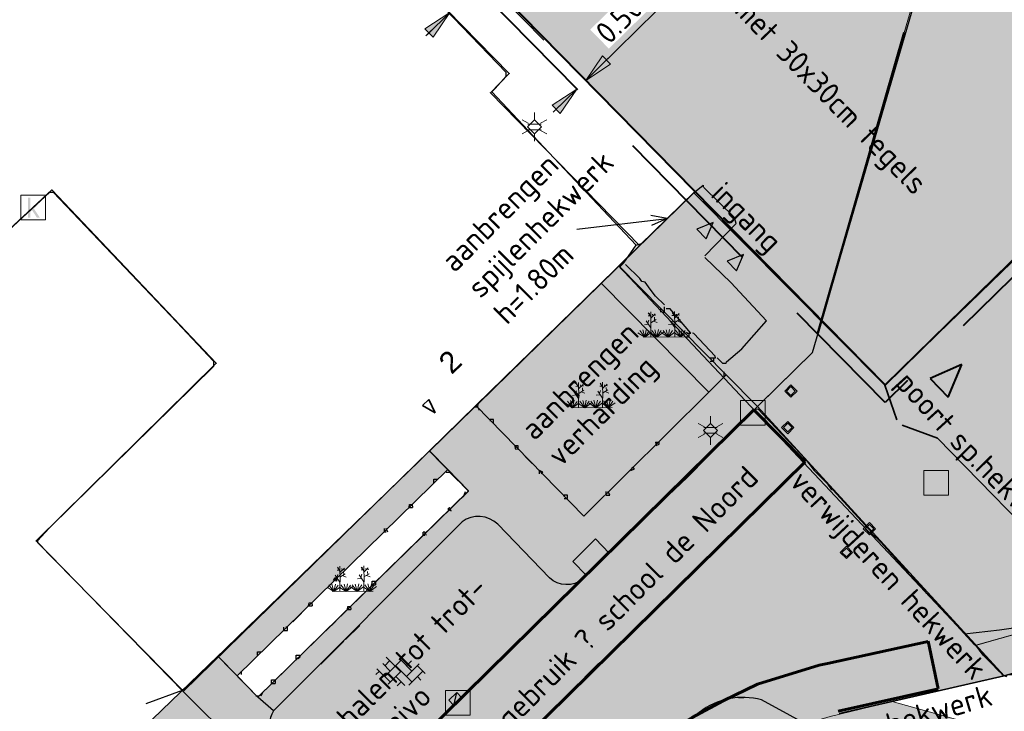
# Model space of a CAD drawing. Header units: metres. Extents: x 100797 to 101486, y 431104 to 431509.
# Tile 13 of 35: x 101102 to 101142, y 431274 to 431302. Entities that reach past the tile are written whole.
import ezdxf

# ---------------------------------------------------------------- set-up
doc = ezdxf.new("R2010")
doc.units = ezdxf.units.M
doc.header["$PDMODE"] = 35
doc.header["$PDSIZE"] = 1
for name, pattern in [('BORDER', [44.45, 12.7, -6.35, 12.7, -6.35, 0, -6.35]), ('DASHED', [19.05, 12.7, -6.35]), ('DASHED2', [9.525, 6.35, -3.175])]:
    doc.linetypes.add(name, pattern=pattern)
doc.layers.get('0').update_dxf_attribs({"linetype": 'CONTINUOUS'})
doc.layers.get('Defpoints').update_dxf_attribs({"linetype": 'CONTINUOUS'})
for name, color, linetype, lineweight in [('AR_ONDERZOEKSLOKATIE', 3, 'BORDER', 50), ('N-WE-IE-TERREINAFSCHEIDING_KUNSTMATIG_HEKWERK-G', 20, 'IE-TERREINAFSCHEIDING-KUNSTMATIG', 35), ('N-WE-RI-HWA_TROTTOIRKOLK-S', 150, 'CONTINUOUS', 25), ('N-XX-AL-M', 7, 'CONTINUOUS', 18), ('N-XX-AL-T18', 7, 'CONTINUOUS', 25), ('PERCELEN', 2, 'DASHED', 9), ('V-WE-IE-TERREINAFSCHEIDING_KUNSTMATIG_HEKWERK-G', 20, 'IE-TERREINAFSCHEIDING-KUNSTMATIG-V', 35), ('X-XX-AL-HULPLIJN-G', 210, 'CONTINUOUS', 18)]:
    doc.layers.add(name, color=color, linetype=linetype, lineweight=lineweight)
for name, color, linetype, lineweight, true_color in [('BAR_BEBOUWING', 7, 'CONTINUOUS', 35, 0x707070), ('N-FIETSEN-OPSTEL-PLAATS', 7, 'CONTINUOUS', 60, 0x2d53b4), ('X-XX-AL-ARCERING-BOVENBOUW-ONDERBOUW-PEUTERS', 7, 'CONTINUOUS', 30, 0x33cccc), ('X-XX-AL-ARCERING-GROENSTROOK-HAAG', 7, 'CONTINUOUS', 30, 0x71ab54), ('X-XX-AL-ARCERING-INRIT-BEWONERS', 7, 'CONTINUOUS', 30, 0x9699c5), ('X-XX-AL-ARCERING-TIJDELIJKE-SCHOOL', 7, 'CONTINUOUS', 30, 0xb8bdef), ('X-XX-AL-KADASTRALE-GRENZEN', 7, 'CONTINUOUS', 30, 0x3cd12e)]:
    doc.layers.add(name, color=color, linetype=linetype, lineweight=lineweight, true_color=true_color)
for name, color, linetype, true_color in [('BAR_BGT_LICHTMASTEN', 7, 'CONTINUOUS', 0x707070), ('BAR_BGT_PUNTSYMBOLEN', 7, 'CONTINUOUS', 0x707070), ('BAR_BGT_SYMBOLEN', 7, 'CONTINUOUS', 0x707070), ('BAR_HUISNUMMERS EN STRAATNAMEN', 7, 'CONTINUOUS', 0x707070), ('BAR_TOPO', 7, 'CONTINUOUS', 0x707070), ('BAR_WEGEN', 7, 'CONTINUOUS', 0x707070), ('BOR_LICHTMASTEN', 7, 'CONTINUOUS', 0x707070), ('BOR_VERKEERSBORD', 7, 'CONTINUOUS', 0x707070)]:
    doc.layers.add(name, color=color, linetype=linetype, true_color=true_color)
doc.styles.add('NLCS-ISO', font='txt')
doc.styles.add('NLCS-ISO 1.8', font='txt', dxfattribs={"height": 1.8})
doc.linetypes.add('IE-TERREINAFSCHEIDING-KUNSTMATIG', pattern='A,4,[82,NLCS.SHX,S=0.75,R=90,X=0,Y=0],4,-2', length=10)
doc.linetypes.add('IE-TERREINAFSCHEIDING-KUNSTMATIG-V', pattern='A,2,[24,NLCS.SHX,S=0.6,R=0,X=-1,Y=0],2,[82,NLCS.SHX,S=0.75,R=90,X=0,Y=0],2,[24,NLCS.SHX,S=0.6,R=0,X=1,Y=0],2,-2', length=10)
doc.dimstyles.new('NLCS-T18-Pijl-ANNOTATIVE-A', dxfattribs={"dimtxt": 1.8, "dimasz": 1.35, "dimexe": 2, "dimexo": 2, "dimgap": 0.7, "dimtad": 1, "dimlfac": -1, "dimzin": 0, "dimdsep": 46, "dimtxsty": 'NLCS-ISO 1.8', "dimblk": 'Pijl', "dimcen": 0, "dimdle": 2, "dimse1": 1, "dimse2": 1, "dimclrd": 256, "dimclre": 256, "dimclrt": 256, "dimadec": 0, "dimazin": 0, "dimtfac": 1, "dimtofl": 0, "dimtmove": 0, "dimatfit": 3, "dimldrblk": 'Pijl', "dimfxl": 1, "dimtfill": 1, "dimtolj": 1, "dimtzin": 0, "dimlwd": 18, "dimlwe": 18, "dimarcsym": 0})

# ---------------------------------------------------------------- blocks, each defined once
blk = doc.blocks.new('lichtmast_1', base_point=(101313.152, 431373.608))
at = {"color": 8, "lineweight": 0, "true_color": 0x707070}
for points in [[(101312.902, 431373.752), (101312.652, 431373.896)], [(101313.441, 431373.608), (101313.152, 431373.896), (101312.864, 431373.608), (101313.152, 431373.319), (101313.441, 431373.608)], [(101313.152, 431373.896), (101313.152, 431374.185)], [(101313.402, 431373.752), (101313.652, 431373.896)], [(101312.902, 431373.463), (101312.652, 431373.319)], [(101312.887, 431373.722), (101313.418, 431373.722)], [(101312.887, 431373.494), (101313.418, 431373.494)], [(101313.402, 431373.463), (101313.652, 431373.319)], [(101313.152, 431373.319), (101313.152, 431373.03)]]:
    blk.add_lwpolyline(points, dxfattribs=at)
blk = doc.blocks.new('verkeersbord_1', base_point=(101107.644, 431195.477))
at = {"true_color": 0x707070, "transparency": 33554687}
h = blk.add_hatch(color=8, dxfattribs=at)
h.paths.add_polyline_path([(101107.894, 431195.477), (101107.644, 431195.727), (101107.394, 431195.477), (101107.644, 431195.227)])
h.paths.add_polyline_path([(101107.465, 431195.477), (101107.644, 431195.655), (101107.822, 431195.477), (101107.644, 431195.298)], flags=0)
at = {"color": 8, "lineweight": 0, "true_color": 0x707070}
for points in [[(101107.894, 431195.477), (101107.644, 431195.727), (101107.394, 431195.477), (101107.644, 431195.227), (101107.894, 431195.477)], [(101107.822, 431195.477), (101107.644, 431195.655), (101107.465, 431195.477), (101107.644, 431195.298), (101107.822, 431195.477)]]:
    blk.add_lwpolyline(points, dxfattribs=at)
blk = doc.blocks.new('betonstraatstenen_1', base_point=(101286.795, 431176.56))
at = {"color": 8, "lineweight": 0, "true_color": 0x707070}
for points in [[(101286.765, 431177.03), (101287.235, 431176.56)], [(101285.815, 431176.66), (101286.355, 431176.12)], [(101286.048, 431176.867), (101286.355, 431176.56)], [(101286.135, 431176.34), (101286.795, 431177)], [(101286.135, 431176.78), (101286.33, 431176.976)], [(101286.575, 431176.78), (101287.235, 431176.12)], [(101287.015, 431176.78), (101287.211, 431176.976)], [(101287.015, 431176.34), (101287.525, 431176.85)], [(101287.455, 431176.78), (101287.776, 431176.459)], [(101285.776, 431176.421), (101285.915, 431176.56)], [(101286.269, 431176.034), (101286.795, 431176.56)], [(101286.575, 431176.34), (101286.944, 431175.971)], [(101287.109, 431175.993), (101287.675, 431176.56)], [(101287.455, 431176.34), (101287.601, 431176.194)], [(101286.642, 431175.967), (101286.795, 431176.12)]]:
    blk.add_lwpolyline(points, dxfattribs=at)
blk = doc.blocks.new('beplanting_1', base_point=(101316.768, 431360.678))
at = {"color": 8, "lineweight": 0, "true_color": 0x707070}
for points in [[(101316.221, 431361.216), (101316.134, 431361.214)], [(101316.245, 431361.178), (101316.141, 431361.332)], [(101316.182, 431361.271), (101316.189, 431361.312)], [(101316.25, 431360.732), (101316.243, 431361.377)], [(101316.246, 431361.119), (101316.426, 431361.295)], [(101316.336, 431361.207), (101316.319, 431361.276)], [(101316.369, 431361.24), (101316.442, 431361.23)], [(101316.399, 431361.022), (101316.397, 431361.156)], [(101317.192, 431361.223), (101317.105, 431361.221)], [(101317.217, 431361.185), (101317.113, 431361.339)], [(101317.153, 431361.278), (101317.161, 431361.32)], [(101317.222, 431360.739), (101317.214, 431361.384)], [(101317.217, 431361.126), (101317.397, 431361.302)], [(101317.307, 431361.214), (101317.291, 431361.283)], [(101317.341, 431361.247), (101317.414, 431361.238)], [(101317.371, 431361.029), (101317.368, 431361.163)], [(101316.15, 431360.869), (101315.991, 431360.849)], [(101316.244, 431360.343), (101316.247, 431360.729), (101316.053, 431361.01)], [(101316.121, 431360.911), (101316.163, 431361.035)], [(101316.248, 431360.929), (101316.462, 431361.061)], [(101316.355, 431360.995), (101316.499, 431360.933)], [(101317.121, 431360.876), (101316.962, 431360.856)], [(101317.216, 431360.35), (101317.218, 431360.736), (101317.025, 431361.017)], [(101317.092, 431360.919), (101317.134, 431361.043)], [(101317.22, 431360.936), (101317.434, 431361.068)], [(101317.327, 431361.002), (101317.471, 431360.94)], [(101316.001, 431360.341), (101315.726, 431360.524)], [(101316.001, 431360.341), (101315.796, 431360.612)], [(101316.001, 431360.341), (101315.92, 431360.641)], [(101315.937, 431360.341), (101317.6, 431360.353)], [(101316.001, 431360.341), (101316.063, 431360.648)], [(101316.001, 431360.341), (101316.18, 431360.605)], [(101316.001, 431360.341), (101316.271, 431360.54)], [(101316.493, 431360.345), (101316.219, 431360.528)], [(101316.493, 431360.345), (101316.288, 431360.616)], [(101316.493, 431360.345), (101316.412, 431360.644)], [(101316.493, 431360.345), (101316.556, 431360.652)], [(101316.493, 431360.345), (101316.672, 431360.608)], [(101316.493, 431360.345), (101316.763, 431360.544)], [(101316.949, 431360.348), (101316.674, 431360.531)], [(101316.949, 431360.348), (101316.743, 431360.619)], [(101316.949, 431360.348), (101316.867, 431360.648)], [(101316.949, 431360.348), (101317.011, 431360.655)], [(101316.949, 431360.348), (101317.128, 431360.612)], [(101316.949, 431360.348), (101317.218, 431360.547)], [(101317.457, 431360.352), (101317.182, 431360.535)], [(101317.457, 431360.352), (101317.252, 431360.623)], [(101317.457, 431360.352), (101317.375, 431360.651)], [(101317.457, 431360.352), (101317.519, 431360.659)], [(101317.457, 431360.352), (101317.636, 431360.616)], [(101317.457, 431360.352), (101317.726, 431360.551)]]:
    blk.add_lwpolyline(points, dxfattribs=at)
blk = doc.blocks.new('kolk-symbool_1', base_point=(101288.593, 431172.129))
at = {"true_color": 0x707070, "transparency": 33554687}
h = blk.add_hatch(color=8, dxfattribs=at)
h.paths.add_polyline_path([(101288.624, 431172.081), (101288.846, 431172.296), (101288.718, 431172.296), (101288.486, 431172.06), (101288.555, 431172.013), (101288.747, 431171.716), (101288.868, 431171.716)])
h.paths.add_polyline_path([(101288.555, 431172.013), (101288.486, 431172.06), (101288.486, 431172.516), (101288.388, 431172.516), (101288.388, 431171.716), (101288.486, 431171.716), (101288.486, 431171.946)], flags=0)
at = {"color": 8, "lineweight": 0, "true_color": 0x707070}
blk.add_lwpolyline([(101288.092, 431172.617), (101289.092, 431172.617), (101289.092, 431171.617), (101288.092, 431171.617), (101288.092, 431172.617)], dxfattribs=at)
blk = doc.blocks.new('verkeersbord_2', base_point=(101289.838, 431190.765))
at = {"true_color": 0x707070, "transparency": 33554687}
h = blk.add_hatch(color=8, dxfattribs=at)
h.paths.add_polyline_path([(101290.088, 431190.765), (101289.838, 431191.015), (101289.588, 431190.765), (101289.838, 431190.515)])
h.paths.add_polyline_path([(101289.659, 431190.765), (101289.838, 431190.944), (101290.017, 431190.765), (101289.838, 431190.586)], flags=0)
at = {"color": 8, "lineweight": 0, "true_color": 0x707070}
for points in [[(101290.088, 431190.765), (101289.838, 431191.015), (101289.588, 431190.765), (101289.838, 431190.515), (101290.088, 431190.765)], [(101290.017, 431190.765), (101289.838, 431190.944), (101289.659, 431190.765), (101289.838, 431190.586), (101290.017, 431190.765)]]:
    blk.add_lwpolyline(points, dxfattribs=at)
blk = doc.blocks.new('lichtmast_2', base_point=(101212.501, 431404.652))
at = {"color": 8, "lineweight": 0, "true_color": 0x707070}
for points in [[(101212.501, 431404.941), (101212.501, 431405.229)], [(101212.251, 431404.796), (101212.001, 431404.941)], [(101212.79, 431404.652), (101212.501, 431404.941), (101212.212, 431404.652), (101212.501, 431404.363), (101212.79, 431404.652)], [(101212.236, 431404.766), (101212.766, 431404.766)], [(101212.751, 431404.796), (101213.001, 431404.941)], [(101212.251, 431404.508), (101212.001, 431404.363)], [(101212.236, 431404.538), (101212.766, 431404.538)], [(101212.501, 431404.363), (101212.501, 431404.075)], [(101212.751, 431404.508), (101213.001, 431404.363)]]:
    blk.add_lwpolyline(points, dxfattribs=at)
blk = doc.blocks.new('Pijl')
h = blk.add_hatch(color=256)
h.paths.add_polyline_path([(0, 0), (-1.75, 0.352), (-1.75, 0)])
h.paths.add_polyline_path([(-1.75, 0), (-1.75, -0.352), (0, 0)])
for p, q in [((0, 0), (-1.75, 0.352)), ((-1.75, 0.352), (-1.75, -0.352)), ((-1.902, 0), (0, 0)), ((0, 0), (-1.75, -0.352))]:
    blk.add_line(p, q)
blk = doc.blocks.new('*D633')
at = {"layer": 'Defpoints', "color": 0, "transparency": 16777216}
for p in [(101120.66, 431303.887), (101120.685, 431303.861), (101119.227, 431302.48)]:
    blk.add_point(p, dxfattribs=at)
at = {"layer": 'N-XX-AL-M', "lineweight": 18, "transparency": 16777216}
for p, q in [((101121.166, 431304.334), (101124.266, 431307.379)), ((101118.771, 431301.982), (101118.289, 431301.509))]:
    blk.add_line(p, q, dxfattribs=at)
at = {"layer": 'N-XX-AL-M', "lineweight": 18, "transparency": 16777216, "xscale": 0.675, "yscale": 0.675, "zscale": 0.675}
for p, rotation in [((101120.685, 431303.861), 224.4846970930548), ((101119.252, 431302.455), 44.48469709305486)]:
    blk.add_blockref('Pijl', p, dxfattribs=dict(at, rotation=rotation))
at = {"layer": 'N-XX-AL-M', "transparency": 16777216, "insert": (101122.396, 431306.664), "char_height": 0.9, "attachment_point": 5, "rotation": 44.4847, "style": 'NLCS-ISO 1.8', "bg_fill": 3, "box_fill_scale": 1.1, "bg_fill_color": 256, "bg_fill_true_color": 13158600, "bg_fill_transparency": 0}
blk.add_mtext('\\A1;1.95 ?', dxfattribs=at)
blk = doc.blocks.new('*D634')
at = {"layer": 'Defpoints', "color": 0, "transparency": 16777216}
for p in [(101123.947, 431300.54), (101123.59, 431300.19), (101124.768, 431299.704)]:
    blk.add_point(p, dxfattribs=at)
at = {"layer": 'N-XX-AL-M', "lineweight": 18, "transparency": 16777216}
for p, q in [((101125.249, 431300.177), (101127.643, 431302.528)), ((101123.929, 431298.881), (101123.448, 431298.408))]:
    blk.add_line(p, q, dxfattribs=at)
at = {"layer": 'N-XX-AL-M', "lineweight": 18, "transparency": 16777216, "xscale": 0.675, "yscale": 0.675, "zscale": 0.675}
for p, rotation in [((101124.768, 431299.704), 224.4846970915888), ((101124.411, 431299.354), 44.48469709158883)]:
    blk.add_blockref('Pijl', p, dxfattribs=dict(at, rotation=rotation))
at = {"layer": 'N-XX-AL-M', "transparency": 16777216, "insert": (101126.126, 431302.16), "char_height": 0.9, "attachment_point": 5, "rotation": 44.4847, "style": 'NLCS-ISO 1.8', "bg_fill": 3, "box_fill_scale": 1.1, "bg_fill_color": 256, "bg_fill_true_color": 13158600, "bg_fill_transparency": 0}
blk.add_mtext('\\A1;0.50', dxfattribs=at)
blk = doc.blocks.new('N-SRI-KOLK_TROTTOIR-SO')
blk.add_hatch(color=256).paths.add_polyline_path([(1.125, 1.5), (-1.125, 1.5), (-1.125, 0)])
blk.add_line((-1.125, 0), (1.125, 1.5))
at = {"flags": 128}
blk.add_lwpolyline([(-1.125, 0), (1.125, 0), (1.125, 1.5), (-1.125, 1.5)], close=True, dxfattribs=at)

msp = doc.modelspace()

# ---------------------------------------------------------------- hatches: boundary and pattern name
at = {"layer": 'X-XX-AL-ARCERING-BOVENBOUW-ONDERBOUW-PEUTERS'}
h = msp.add_hatch(color=256, dxfattribs=at)
h.dxf.hatch_style = 1
h.paths.add_polyline_path([(101108.208, 431267.561), (101114.547, 431261.156), (101115.294, 431260.424), (101115.778, 431260.42), (101116.116, 431260.417), (101116.452, 431260.414), (101117.183, 431260.408), (101118.046, 431260.401), (101118.73, 431261.075), (101129.807, 431271.923), (101129.842, 431271.954), (101132.357, 431273.205), (101135.052, 431274.009), (101141.715, 431275.538), (101140.583, 431276.788), (101143.377, 431277.57), (101145.736, 431278.24), (101145.797, 431278.255), (101150.004, 431279.467), (101150.962, 431280.067), (101152.789, 431281.214), (101154.425, 431282.236), (101154.869, 431283.499), (101152.516, 431285.913), (101144.2, 431294.407), (101136.9, 431287.339), (101129.154, 431295.144), (101118.434, 431284.666), (101120.015, 431283.036), (101111.475, 431274.683), (101109.856, 431276.339), (101107.201, 431273.784), (101110.79, 431270.094)])
h = msp.add_hatch(color=256, dxfattribs=at)
h.dxf.hatch_style = 1
h.paths.add_polyline_path([(101109.881, 431276.313), (101110.636, 431275.541), (101119.17, 431283.908), (101118.434, 431284.666)])
at = {"layer": 'X-XX-AL-ARCERING-GROENSTROOK-HAAG', "true_color": 0x71ab54}
h = msp.add_hatch(color=75, dxfattribs=at)
h.dxf.hatch_style = 1
h.paths.add_polyline_path([(101147.973, 431302.277), (101147.637, 431302.762), (101147.352, 431303.196), (101145.95, 431307.443), (101146.209, 431312.899), (101147.178, 431313.442), (101146.484, 431314.747), (101144.751, 431313.82), (101144.439, 431307.237), (101145.99, 431302.538), (101146.752, 431301.377), (101152.467, 431295.624), (101154.221, 431292.326), (101155.381, 431289.66), (101155.647, 431287.058), (101155.23, 431284.527), (101154.425, 431282.236), (101149.955, 431279.436), (101140.58, 431276.777), (101141.74, 431275.542), (101150.551, 431278.046), (101155.673, 431281.263), (101156.873, 431284.204), (101157.16, 431287.012), (101156.971, 431289.827), (101155.685, 431292.798), (101153.687, 431296.524)])
at = {"layer": 'X-XX-AL-ARCERING-INRIT-BEWONERS', "true_color": 0x9699c5}
h = msp.add_hatch(color=253, dxfattribs=at)
h.dxf.hatch_style = 1
h.paths.add_polyline_path([(101118.732, 431261.073), (101118.046, 431260.401), (101117.183, 431260.408), (101116.287, 431260.416), (101115.778, 431260.42), (101115.22, 431260.425), (101108.89, 431254.227), (101108.803, 431254.129), (101109.517, 431254.123), (101110.47, 431254.115), (101111.538, 431254.104), (101112.335, 431254.095), (101113.059, 431254.087), (101114.363, 431254.074), (101115.152, 431254.081), (101115.501, 431254.082), (101115.681, 431254.083), (101115.866, 431254.084), (101116.113, 431254.083), (101116.594, 431254.078), (101132.294, 431269.488), (101143.528, 431272.735), (101137.195, 431274.501), (101134.676, 431273.897), (101132.361, 431273.203), (101129.842, 431271.953)])
at = {"layer": 'X-XX-AL-ARCERING-TIJDELIJKE-SCHOOL', "true_color": 0xb8bdef}
h = msp.add_hatch(color=254, dxfattribs=at)
h.dxf.hatch_style = 1
h.paths.add_polyline_path([(101141.382, 431312.757), (101122.463, 431332.02), (101107.496, 431317.319), (101136.908, 431287.37), (101147.613, 431297.851), (101137.102, 431308.553)])

# ---------------------------------------------------------------- linework, layer by layer
msp.add_line((101107.481, 431317.305), (101123.065, 431301.34))
at = {"lineweight": 40}
for p, q in [((101140.023, 431288.177), (101138.739, 431287.605)), ((101139.462, 431286.845), (101140.023, 431288.177)), ((101138.739, 431287.605), (101139.462, 431286.845))]:
    msp.add_line(p, q, dxfattribs=at)
at = {"linetype": 'DASHED2', "lineweight": 40, "flags": 128}
msp.add_lwpolyline([(101106.774, 431317.311), (101122.469, 431332.727), (101142.089, 431312.751), (101137.809, 431308.546), (101148.32, 431297.845), (101136.905, 431286.633)], close=True, dxfattribs=at)
at = {"lineweight": 40, "flags": 128}
msp.add_lwpolyline([(101107.481, 431317.305), (101122.463, 431332.02), (101141.382, 431312.757), (101137.102, 431308.553), (101147.613, 431297.851), (101136.911, 431287.34)], close=True, dxfattribs=at)
at = {"color": 252, "linetype": 'Continuous'}
for points in [[(101129.173, 431295.162), (101129.53, 431295.448), (101129.53, 431295.376)], [(101129.602, 431292.591), (101130.869, 431293.894), (101130.798, 431294.144), (101129.555, 431295.353)], [(101127.03, 431293.091), (101129.173, 431295.162)], [(101126.816, 431293.019), (101127.03, 431293.091)], [(101131.102, 431288.805), (101132.102, 431289.948), (101130.655, 431291.502), (101129.602, 431292.519)], [(101120.388, 431286.448), (101120.41, 431286.584), (101125.959, 431292.019), (101126.031, 431292.091)], [(101126.531, 431291.734), (101126.173, 431292.091), (101126.173, 431292.162)], [(101126.959, 431291.662), (101126.388, 431292.234)], [(101127.173, 431291.519), (101127.045, 431291.548), (101126.959, 431291.662)], [(101127.388, 431291.234), (101127.173, 431291.519)], [(101127.602, 431290.948), (101127.388, 431291.234)], [(101127.959, 431290.591), (101127.602, 431290.948)], [(101127.816, 431290.305), (101127.816, 431290.448)], [(101127.888, 431290.305), (101127.959, 431290.305), (101127.959, 431290.448), (101127.959, 431290.52)], [(101128.03, 431290.448), (101128.173, 431290.448)], [(101129.03, 431289.448), (101128.173, 431290.448)], [(101128.816, 431289.305), (101128.959, 431289.305)], [(101128.887, 431289.448), (101129.03, 431289.448)], [(101128.959, 431289.305), (101128.959, 431289.448)], [(101130.03, 431288.448), (101130.016, 431288.513), (101129.155, 431289.43), (101129.102, 431289.448)], [(101130.459, 431288.234), (101130.477, 431288.288), (101131.102, 431288.805)], [(101129.816, 431288.448), (101130.03, 431288.448)], [(101129.959, 431288.305), (101129.959, 431288.448)], [(101130.316, 431288.234), (101130.102, 431288.448)], [(101129.816, 431288.305), (101129.959, 431288.305)], [(101130.316, 431288.234), (101130.459, 431288.234)], [(101130.387, 431287.663), (101130.387, 431287.877)], [(101120.46, 431286.306), (101120.388, 431286.448), (101120.245, 431286.448)], [(101125.959, 431280.735), (101127.602, 431282.377), (101128.887, 431283.591), (101130.584, 431285.323), (101131.616, 431286.348), (101131.744, 431286.377), (101133.726, 431284.288), (101133.744, 431284.234), (101133.816, 431284.163), (101134.03, 431283.877), (101134.53, 431283.377)], [(101121.031, 431285.806), (101121.031, 431285.948), (101120.888, 431285.948), (101120.888, 431285.877)], [(101122.031, 431284.734), (101122.031, 431284.806), (101122.031, 431284.877), (101121.888, 431284.877), (101121.906, 431284.752), (101122.031, 431284.734)], [(101127.602, 431285.02), (101127.745, 431285.02)], [(101127.602, 431285.02), (101127.63, 431284.891), (101127.745, 431284.949), (101127.745, 431285.02)], [(101122.602, 431284.163), (101122.317, 431284.449)], [(101126.602, 431283.877), (101126.673, 431284.02)], [(101126.745, 431283.949), (101126.673, 431284.02)], [(101119.103, 431283.806), (101119.245, 431283.806)], [(101119.388, 431283.663), (101119.245, 431283.806)], [(101119.602, 431283.449), (101119.388, 431283.663)], [(101123.031, 431283.806), (101122.888, 431283.877)], [(101122.888, 431283.734), (101122.888, 431283.877)], [(101122.959, 431283.734), (101123.031, 431283.806)], [(101126.602, 431283.877), (101126.745, 431283.949)], [(101118.603, 431283.377), (101118.603, 431283.52), (101118.745, 431283.52)], [(101134.601, 431283.306), (101134.53, 431283.377)], [(101134.744, 431283.092), (101134.601, 431283.306)], [(101119.817, 431282.806), (101119.888, 431283.02)], [(101119.96, 431283.092), (101119.888, 431283.163)], [(101124.031, 431282.734), (101124.031, 431282.877), (101123.888, 431282.877), (101123.888, 431282.806)], [(101125.602, 431282.877), (101125.602, 431283.02)], [(101125.602, 431282.877), (101125.745, 431282.877)], [(101125.745, 431282.877), (101125.673, 431283.02)], [(101137.458, 431280.163), (101136.744, 431280.949), (101136.387, 431281.306), (101136.369, 431281.363), (101134.798, 431283.074), (101134.744, 431283.092)], [(101117.603, 431282.377), (101117.62, 431282.502), (101117.728, 431282.502), (101117.745, 431282.377)], [(101123.888, 431282.734), (101124.031, 431282.734)], [(101117.603, 431282.377), (101117.745, 431282.377)], [(101119.317, 431282.234), (101119.245, 431282.377), (101119.174, 431282.306), (101119.317, 431282.234)], [(101118.531, 431281.592), (101118.888, 431281.949)], [(101116.674, 431281.377), (101116.603, 431281.377), (101116.603, 431281.52)], [(101116.746, 431281.377), (101116.674, 431281.52)], [(101118.245, 431281.235), (101118.174, 431281.235), (101118.174, 431281.377)], [(101118.317, 431281.235), (101118.245, 431281.377), (101118.174, 431281.377)], [(101137.601, 431280.02), (101137.458, 431280.163)], [(101137.887, 431279.663), (101137.601, 431280.02)], [(101138.387, 431279.163), (101137.887, 431279.663)], [(101114.674, 431279.378), (101114.546, 431279.406), (101114.603, 431279.52), (101114.674, 431279.52)], [(101114.674, 431279.378), (101114.674, 431279.52)], [(101116.103, 431279.235), (101116.103, 431279.378), (101116.246, 431279.378), (101116.246, 431279.235)], [(101116.103, 431279.235), (101116.246, 431279.235)], [(101122.174, 431277.021), (101123.174, 431278.02), (101124.431, 431279.249), (101124.459, 431279.378)], [(101138.601, 431278.878), (101138.387, 431279.163)], [(101141.244, 431276.021), (101140.887, 431276.378), (101140.583, 431276.788), (101140.529, 431276.806), (101138.655, 431278.86), (101138.601, 431278.878)], [(101113.532, 431278.378), (101113.549, 431278.503), (101113.657, 431278.503), (101113.674, 431278.378)], [(101112.889, 431277.735), (101113.246, 431278.092)], [(101113.532, 431278.378), (101113.674, 431278.378)], [(101115.103, 431278.235), (101115.121, 431278.36), (101115.228, 431278.36), (101115.246, 431278.235)], [(101115.103, 431278.235), (101115.246, 431278.235)], [(101114.46, 431277.592), (101114.817, 431277.949)], [(101112.532, 431277.378), (101112.532, 431277.521)], [(101112.532, 431277.378), (101112.674, 431277.378)], [(101112.674, 431277.378), (101112.674, 431277.521), (101112.603, 431277.521)], [(101115.031, 431277.021), (101115.603, 431277.592)], [(101114.531, 431276.521), (101114.96, 431276.949)], [(101121.888, 431276.735), (101122.174, 431277.021)], [(101111.46, 431276.378), (101111.46, 431276.521), (101111.603, 431276.521)], [(101114.389, 431276.378), (101114.531, 431276.521)], [(101113.032, 431276.235), (101113.032, 431276.378), (101113.174, 431276.378), (101113.174, 431276.306)], [(101113.103, 431276.235), (101113.174, 431276.306)], [(101114.031, 431276.021), (101114.389, 431276.378)], [(101117.246, 431275.735), (101116.674, 431276.306)], [(101110.817, 431275.592), (101110.817, 431275.735)], [(101141.458, 431275.806), (101141.244, 431276.021)], [(101141.672, 431275.592), (101141.458, 431275.806)], [(101112.032, 431275.235), (101112.032, 431275.378), (101112.174, 431275.378), (101112.174, 431275.235)], [(101112.032, 431275.235), (101112.174, 431275.235)], [(101141.672, 431275.592), (101141.815, 431275.521), (101141.886, 431275.592), (101142.101, 431275.592)], [(101111.603, 431274.735), (101111.675, 431274.878)], [(101111.389, 431274.735), (101111.532, 431274.735)], [(101130.959, 431274.664), (101131.173, 431274.664)]]:
    msp.add_lwpolyline(points, dxfattribs=at)
msp.add_arc((101137.691, 431305.4), 28.253, 274.956, 305.5929)
at = {"layer": 'BAR_BEBOUWING'}
for p, q in [((101118.405, 431286.754), (101118.144, 431286.513)), ((101118.144, 431286.513), (101118.657, 431286.22)), ((101118.405, 431286.754), (101118.657, 431286.22))]:
    msp.add_line(p, q, dxfattribs=at)
at = {"layer": 'BAR_BEBOUWING', "ltscale": 10, "flags": 128}
for points in [[(101108.449, 431274.913), (101102.479, 431281.02), (101109.789, 431288.227), (101104.874, 431293.409), (101103.119, 431295.26), (101097.89, 431290.404), (101076.463, 431312.305), (101091.215, 431326.729), (101112.591, 431304.965), (101114.741, 431307.076), (101121.67, 431299.978), (101120.902, 431299.205), (101126.954, 431293.006)], [(101126.954, 431293.006), (101126.301, 431292.367)], [(101126.954, 431293.006), (101126.301, 431292.367)], [(101126.106, 431292.176), (101125.96, 431292.034), (101125.391, 431291.477)], [(101126.301, 431292.367), (101126.106, 431292.176)], [(101125.391, 431291.477), (101120.317, 431286.517)], [(101120.317, 431286.517), (101118.429, 431284.671)], [(101118.429, 431284.671), (101108.449, 431274.913)]]:
    msp.add_lwpolyline(points, dxfattribs=at)
at = {"layer": 'BAR_TOPO', "ltscale": 0.01}
for p, q in [((101124.414, 431293.671), (101128.072, 431294.104)), ((101128.072, 431294.104), (101127.406, 431294.219)), ((101128.072, 431294.104), (101127.439, 431293.813)), ((101108.408, 431274.955), (101106.929, 431274.405))]:
    msp.add_line(p, q, dxfattribs=at)
at = {"layer": 'BAR_TOPO', "ltscale": 0.01, "flags": 128}
for points in [[(101108.449, 431274.913), (101102.479, 431281.02), (101109.789, 431288.227), (101104.874, 431293.409), (101103.119, 431295.26), (101097.89, 431290.404), (101076.463, 431312.305), (101091.215, 431326.729), (101112.591, 431304.965), (101114.741, 431307.076), (101121.67, 431299.978), (101120.902, 431299.205), (101126.954, 431293.006)], [(101147.191, 431313.424), (101146.209, 431312.899), (101145.95, 431307.443), (101147.352, 431303.196), (101147.923, 431302.327), (101153.687, 431296.524), (101155.573, 431292.978), (101156.849, 431290.045), (101157.16, 431287.012), (101156.689, 431284.153), (101155.673, 431281.263), (101152.988, 431279.487), (101150.551, 431278.046), (101141.73, 431275.541), (101136.273, 431281.51), (101131.733, 431286.476)], [(101126.954, 431293.006), (101126.301, 431292.367)], [(101126.954, 431293.006), (101126.301, 431292.367)], [(101126.106, 431292.176), (101125.96, 431292.034), (101125.391, 431291.477)], [(101126.301, 431292.367), (101126.106, 431292.176)], [(101126.106, 431292.176), (101130.464, 431287.761)], [(101125.391, 431291.477), (101120.317, 431286.517)], [(101129.755, 431287.056), (101125.391, 431291.477)], [(101130.464, 431287.761), (101129.755, 431287.056)], [(101130.464, 431287.761), (101131.733, 431286.476)], [(101129.755, 431287.056), (101124.697, 431282.026), (101120.317, 431286.517)], [(101120.317, 431286.517), (101118.429, 431284.671)], [(101131.733, 431286.476), (101125.721, 431280.521)], [(101118.429, 431284.671), (101108.449, 431274.913)], [(101119.174, 431283.912), (101118.429, 431284.671)], [(101111.475, 431274.683), (101110.635, 431275.54), (101119.174, 431283.912)], [(101119.174, 431283.912), (101120.015, 431283.056), (101111.475, 431274.683)], [(101125.721, 431280.521), (101125.161, 431281.096), (101124.24, 431280.183), (101124.799, 431279.616)], [(101125.721, 431280.521), (101124.799, 431279.616)], [(101114.44, 431269.455), (101124.657, 431279.475)], [(101124.799, 431279.616), (101124.657, 431279.475)], [(101112.113, 431274.118), (101111.475, 431274.683)]]:
    msp.add_lwpolyline(points, dxfattribs=at)
at = {"layer": 'BAR_TOPO', "flags": 128}
for points in [[(101129.274, 431293.673), (101129.653, 431293.276), (101129.939, 431293.937), (101129.274, 431293.673)], [(101130.503, 431292.37), (101130.882, 431291.972), (101131.168, 431292.634), (101130.503, 431292.37)]]:
    msp.add_lwpolyline(points, dxfattribs=at)
at = {"layer": 'BAR_TOPO', "ltscale": 0.01, "flags": 128}
for points in [[(101124.657, 431279.475, -0.374169), (101123.294, 431279.521), (101121.201, 431281.694, 0.370801), (101119.753, 431281.789), (101112.113, 431274.118)], [(101108.449, 431274.913), (101110.596, 431272.768, 0.471561), (101112.169, 431273.036)], [(101112.113, 431274.118, 0.332687), (101112.169, 431273.036)]]:
    msp.add_lwpolyline(points, format="xyb", dxfattribs=at)
at = {"layer": 'BAR_WEGEN', "ltscale": 0.01, "flags": 128}
for points in [[(101147.191, 431313.424), (101146.209, 431312.899), (101145.95, 431307.443), (101147.352, 431303.196), (101147.923, 431302.327), (101153.687, 431296.524), (101155.573, 431292.978), (101156.849, 431290.045), (101157.16, 431287.012), (101156.689, 431284.153), (101155.673, 431281.263), (101152.988, 431279.487), (101150.551, 431278.046), (101141.73, 431275.541), (101136.273, 431281.51), (101131.733, 431286.476)], [(101131.733, 431286.476), (101125.721, 431280.521)], [(101125.721, 431280.521), (101124.799, 431279.616)], [(101114.44, 431269.455), (101124.657, 431279.475)], [(101124.799, 431279.616), (101124.657, 431279.475)]]:
    msp.add_lwpolyline(points, dxfattribs=at)
for points in [[(101124.657, 431279.475, -0.374169), (101123.294, 431279.521), (101121.201, 431281.694, 0.370801), (101119.753, 431281.789), (101112.113, 431274.118)], [(101141.171, 431271.994, -0.190947), (101135.384, 431272.669), (101131.896, 431274.565, 0.237565), (101129.375, 431274.062, 0.292348), (101128.867, 431272.934)], [(101112.113, 431274.118, 0.332687), (101112.169, 431273.036)]]:
    msp.add_lwpolyline(points, format="xyb", dxfattribs=at)
at = {"layer": 'N-FIETSEN-OPSTEL-PLAATS'}
for p, q in [((101110.31, 431265.371), (101131.591, 431286.341)), ((101131.591, 431286.341), (101133.671, 431284.23)), ((101112.371, 431263.273), (101133.671, 431284.23)), ((101134.574, 431276.05), (101138.648, 431276.943)), ((101138.652, 431276.944), (101139.055, 431275.017)), ((101125.32, 431276.014), (101124.763, 431275.466)), ((101139.055, 431275.017), (101135.011, 431274.108))]:
    msp.add_line(p, q, dxfattribs=at)
at = {"layer": 'N-FIETSEN-OPSTEL-PLAATS', "flags": 128}
msp.add_lwpolyline([(101116.635, 431261.856), (101128.421, 431273.454), (101129.089, 431273.851), (101130.338, 431274.531), (101131.737, 431275.202), (101134.23, 431275.973), (101134.574, 431276.05)], dxfattribs=at)
at = {"layer": 'N-WE-IE-TERREINAFSCHEIDING_KUNSTMATIG_HEKWERK-G', "ltscale": 0.5}
msp.add_line((101126.954, 431293.006), (101129.19, 431295.202), dxfattribs=at)
at = {"layer": 'N-WE-IE-TERREINAFSCHEIDING_KUNSTMATIG_HEKWERK-G'}
for p, q in [((101136.9, 431287.339), (101137.384, 431285.937)), ((101137.6, 431285.712), (101139.026, 431285.187)), ((101141.73, 431275.541), (101135.057, 431274.009))]:
    msp.add_line(p, q, dxfattribs=at)
at = {"layer": 'N-WE-IE-TERREINAFSCHEIDING_KUNSTMATIG_HEKWERK-G', "flags": 128}
msp.add_lwpolyline([(101139.026, 431285.187), (101145.796, 431278.256), (101148.05, 431278.905), (101150.004, 431279.467), (101152.298, 431280.904), (101154.43, 431282.251), (101154.869, 431283.499)], dxfattribs=at)
at = {"layer": 'V-WE-IE-TERREINAFSCHEIDING_KUNSTMATIG_HEKWERK-G'}
msp.add_line((101126.112, 431292.17), (101141.74, 431275.542), dxfattribs=at)
at = {"layer": 'X-XX-AL-HULPLIJN-G', "ltscale": 0.07, "flags": 128}
for points in [[(101145.99, 431302.538), (101146.752, 431301.377), (101152.467, 431295.624), (101154.221, 431292.326), (101155.381, 431289.66), (101155.647, 431287.058), (101155.23, 431284.527), (101154.425, 431282.236), (101149.955, 431279.436), (101140.58, 431276.777), (101140.58, 431276.777), (101141.74, 431275.542), (101150.551, 431278.046), (101155.673, 431281.263), (101156.873, 431284.204), (101157.16, 431287.012), (101156.971, 431289.827), (101155.685, 431292.798), (101153.687, 431296.524), (101147.973, 431302.277)], [(101144.2, 431294.407), (101136.9, 431287.339), (101129.154, 431295.144), (101118.434, 431284.666), (101120.015, 431283.036), (101111.475, 431274.683), (101109.856, 431276.339), (101107.201, 431273.784)], [(101135.052, 431274.009), (101141.715, 431275.538), (101140.583, 431276.788), (101143.377, 431277.57)]]:
    msp.add_lwpolyline(points, dxfattribs=at)
at = {"layer": 'X-XX-AL-HULPLIJN-G', "flags": 128}
msp.add_lwpolyline([(101109.881, 431276.313), (101110.635, 431275.54), (101119.174, 431283.912), (101118.436, 431284.668)], close=True, dxfattribs=at)
at = {"layer": 'X-XX-AL-HULPLIJN-G', "ltscale": 0.07, "flags": 128}
msp.add_lwpolyline([(101116.594, 431254.078), (101132.294, 431269.488), (101143.528, 431272.735), (101137.195, 431274.501), (101134.676, 431273.897), (101132.361, 431273.203), (101129.842, 431271.953), (101118.732, 431261.073), (101118.046, 431260.401), (101117.183, 431260.408), (101116.287, 431260.416), (101115.778, 431260.42), (101115.22, 431260.425), (101108.89, 431254.227), (101108.803, 431254.129), (101109.721, 431254.121), (101110.792, 431254.111), (101111.659, 431254.102), (101112.658, 431254.092), (101113.46, 431254.083), (101114.396, 431254.073), (101115.152, 431254.081), (101116.03, 431254.084)], close=True, dxfattribs=at)
at = {"layer": 'X-XX-AL-KADASTRALE-GRENZEN', "flags": 128}
msp.add_lwpolyline([(101125.902, 431280.754), (101133.958, 431288.666), (101140.349, 431310.558), (101141.284, 431312.203), (101169.207, 431338.229), (101165.898, 431342.249), (101162.442, 431347.649), (101158.197, 431356.243), (101156.662, 431358.271), (101154.047, 431361.346)], dxfattribs=at)

# ---------------------------------------------------------------- block references
at = {"layer": 'BAR_BGT_LICHTMASTEN'}
msp.add_blockref('lichtmast_2', (101122.691, 431297.818), dxfattribs=at)
at = {"layer": 'BAR_BGT_PUNTSYMBOLEN'}
for name, p in [('kolk-symbool_1', (101102.357, 431294.552)), ('kolk-symbool_1', (101131.548, 431286.223)), ('verkeersbord_2', (101132.962, 431285.617)), ('kolk-symbool_1', (101138.977, 431283.382)), ('verkeersbord_2', (101136.273, 431281.51)), ('kolk-symbool_1', (101119.583, 431274.464))]:
    msp.add_blockref(name, p, dxfattribs=at)
at = {"layer": 'BAR_BGT_SYMBOLEN'}
for name, p in [('beplanting_1', (101127.928, 431289.619)), ('beplanting_1', (101125.003, 431286.752)), ('beplanting_1', (101115.324, 431279.297)), ('betonstraatstenen_1', (101117.282, 431275.734))]:
    msp.add_blockref(name, p, dxfattribs=at)
at = {"layer": 'BOR_LICHTMASTEN'}
msp.add_blockref('lichtmast_1', (101129.829, 431285.499), dxfattribs=at)
at = {"layer": 'BOR_VERKEERSBORD'}
for p in [(101133.088, 431287.099), (101135.339, 431280.551)]:
    msp.add_blockref('verkeersbord_1', p, dxfattribs=at)
at = {"layer": 'N-WE-RI-HWA_TROTTOIRKOLK-S', "xscale": 0.2, "yscale": 0.2, "zscale": 0.2, "rotation": 44.07909702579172}
msp.add_blockref('N-SRI-KOLK_TROTTOIR-SO', (101119.584, 431274.498), dxfattribs=at)

# ---------------------------------------------------------------- texts
at = {"layer": 'BAR_HUISNUMMERS EN STRAATNAMEN', "insert": (101119.269, 431288.289), "char_height": 0.87, "attachment_point": 5, "rotation": 44.1, "style": 'NLCS-ISO'}
msp.add_mtext('{{\\fArial|b0|i0;2}}', dxfattribs=at)
at = {"layer": 'N-XX-AL-T18', "char_height": 0.9, "attachment_point": 1, "style": 'NLCS-ISO 1.8'}
for s, width, heights, insert, rotation in [('aanbrengen\\Pspijlenhekwerk\\Ph=1.80m ', 25.07738, [0], (101118.81, 431292.497), 45.1221), ('ingang ', 13.73405, [0], (101130.416, 431295.668), 315.1709), ('aanbrengen\\Pverharding', 13.73405, [0], (101122.053, 431285.679), 45.1221), ('poort', 13.73405, [0], (101137.935, 431288.005), 312.3455), ('sp.hekw.h=1.80m ', 13.73405, [0.817], (101140.105, 431285.624), 314.5356), ('fietsenrekken hergebruik ? school de Noord', 26.5257, [0], (101114.265, 431267.131), 45.1221), ('verwijderen hekwerk', 13.73405, [0], (101133.646, 431283.983), 312.8813), ('ophalen tot trot-\\Ptoir-nivo', 13.73405, [0], (101113.688, 431273.104), 45.1221), ('aanbr.spijlenhekwerk hoog 1.10m', 13.73405, [0], (101130.546, 431272.106), 16.5483)]:
    msp.add_mtext_dynamic_manual_height_columns(s, width=width, gutter_width=4.5, heights=heights, dxfattribs=dict(at, insert=insert, rotation=rotation))

# ---------------------------------------------------------------- next in the draw order: dimensions: what is measured, and where the dimension line sits
at = {"layer": 'N-XX-AL-M'}
dim = msp.add_aligned_dim(p1=(101119.227, 431302.48), p2=(101120.66, 431303.887), distance=-0.036, text='1.95 ?', dimstyle='NLCS-T18-Pijl-ANNOTATIVE-A', override={"dimsah": 1}, dxfattribs=at)
dim.commit()
dim.dimension.update_dxf_attribs({"geometry": '*D633', "text_midpoint": (101122.396, 431306.664)})

# ---------------------------------------------------------------- next in the draw order: linework, layer by layer
at = {"color": 252, "linetype": 'Continuous'}
for points in [[(101076.534, 431312.232), (101097.811, 431290.505), (101097.968, 431290.505), (101099.247, 431291.662), (101099.318, 431291.734), (101103.032, 431295.162), (101103.175, 431295.162), (101108.193, 431289.894), (101109.675, 431288.305), (101109.675, 431288.091), (101103.05, 431281.574), (101103.014, 431281.538), (101102.532, 431281.02), (101102.532, 431280.949), (101108.382, 431275.006), (101108.46, 431274.985), (101118.013, 431284.252), (101120.245, 431286.448)], [(101126.173, 431292.162), (101126.316, 431292.305), (101126.816, 431293.019), (101123.906, 431296.108), (101120.96, 431299.233), (101121.102, 431299.376), (101121.545, 431299.869), (101121.545, 431300.026), (101117.62, 431304.108)]]:
    msp.add_lwpolyline(points, dxfattribs=at)
at = {"layer": 'AR_ONDERZOEKSLOKATIE', "color": 10, "flags": 128}
msp.add_lwpolyline([(101057.295, 431329.77), (101034.679, 431317.44), (101043.828, 431300.839), (101039.147, 431290.299), (101046.185, 431287.13), (101079.212, 431272.257), (101097.895, 431253.246), (101114.44, 431269.455), (101133.958, 431288.666), (101139.528, 431308.091), (101140.349, 431310.558), (101141.284, 431312.203), (101169.207, 431338.229), (101165.898, 431342.249), (101164.745, 431344.231), (101162.442, 431347.649), (101160.273, 431352.228), (101158.197, 431356.243), (101157.44, 431357.356), (101154.047, 431361.346), (101151.425, 431363.556), (101148.561, 431365.359), (101147.369, 431365.519), (101145.845, 431365.52), (101143.275, 431366.946), (101141.279, 431368.217), (101139.12, 431370.061), (101136.213, 431373.296), (101134.237, 431374.944), (101124.147, 431383.803), (101083.466, 431344.039), (101058.639, 431330.503)], dxfattribs=at)
at = {"layer": 'PERCELEN', "flags": 128}
msp.add_lwpolyline([(101057.295, 431329.77), (101034.679, 431317.44), (101043.828, 431300.839), (101039.147, 431290.299), (101046.185, 431287.13), (101079.212, 431272.257), (101097.895, 431253.246), (101114.44, 431269.455), (101133.958, 431288.666), (101139.528, 431308.091), (101140.349, 431310.558), (101141.284, 431312.203), (101169.207, 431338.229), (101165.898, 431342.249), (101164.745, 431344.231), (101162.442, 431347.649), (101160.273, 431352.228), (101158.197, 431356.243), (101157.44, 431357.356), (101154.047, 431361.346), (101151.425, 431363.556), (101148.561, 431365.359), (101147.369, 431365.519), (101145.845, 431365.52), (101143.275, 431366.946), (101141.279, 431368.217), (101139.12, 431370.061), (101136.213, 431373.296), (101134.237, 431374.944), (101124.147, 431383.803), (101083.466, 431344.039), (101058.639, 431330.503)], dxfattribs=at)

# ---------------------------------------------------------------- next in the draw order: dimensions: what is measured, and where the dimension line sits
at = {"layer": 'N-XX-AL-M'}
dim = msp.add_aligned_dim(p1=(101123.59, 431300.19), p2=(101123.947, 431300.54), distance=-1.172, dimstyle='NLCS-T18-Pijl-ANNOTATIVE-A', override={"dimsah": 1}, dxfattribs=at)
dim.commit()
dim.dimension.update_dxf_attribs({"geometry": '*D634', "text_midpoint": (101126.126, 431302.16)})

# ---------------------------------------------------------------- next in the draw order: linework, layer by layer
at = {"layer": 'X-XX-AL-HULPLIJN-G', "ltscale": 0.07, "flags": 128}
msp.add_lwpolyline([(101107.496, 431317.319), (101136.908, 431287.37), (101147.613, 431297.851), (101137.102, 431308.553), (101141.382, 431312.757), (101122.463, 431332.02)], close=True, dxfattribs=at)

# ---------------------------------------------------------------- next in the draw order: texts
at = {"layer": 'N-XX-AL-T18', "insert": (101117.642, 431317.19), "char_height": 0.9, "attachment_point": 1, "rotation": 314.3579, "style": 'NLCS-ISO 1.8'}
msp.add_mtext_dynamic_manual_height_columns('rondom school straatwerk aanhelen met 30x30cm tegels', width=32.18705, gutter_width=4.5, heights=[0], dxfattribs=at)

doc.saveas('drawing.dxf')
